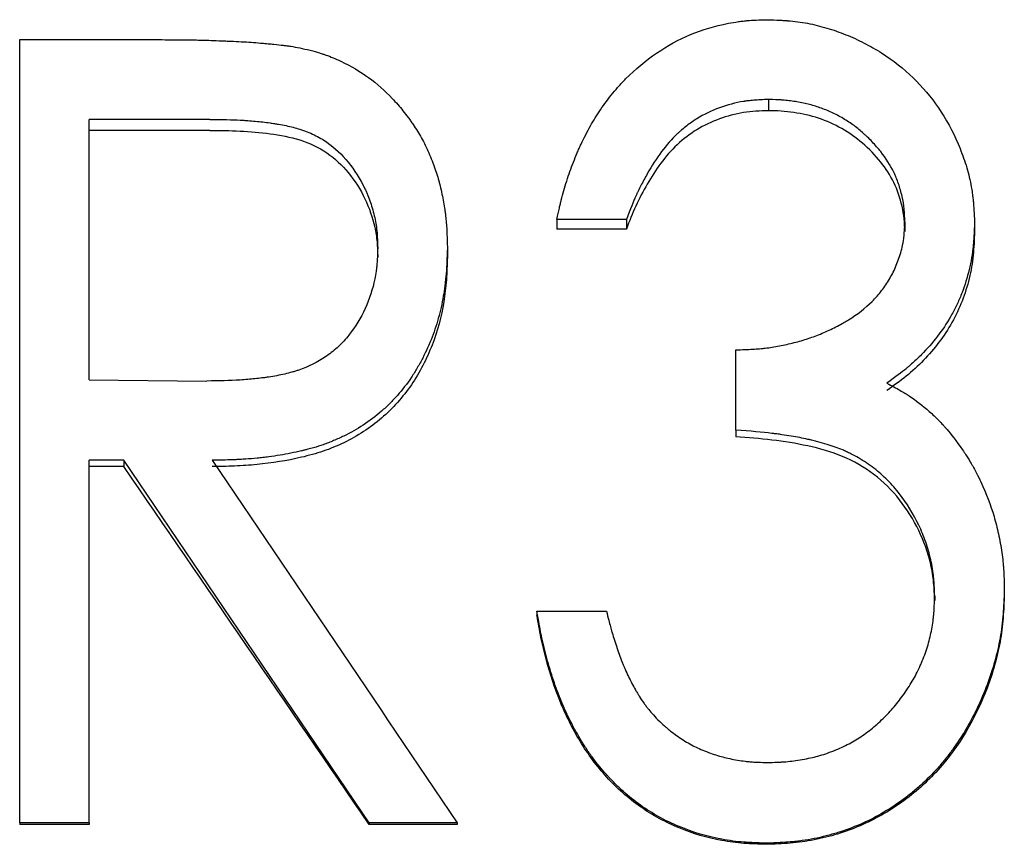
# Model space of a CAD drawing. Header units: millimetres. Extents: x 0 to 420, y 0 to 297.
# Tile 5 of 14: x 129.13 to 135.48, y 140.13 to 145.44. Entities that reach past the tile are written whole.
import ezdxf

# ---------------------------------------------------------------- set-up
doc = ezdxf.new("R2010")
doc.units = ezdxf.units.MM

msp = doc.modelspace()

# ---------------------------------------------------------------- linework, layer by layer
at = {"color": 7, "linetype": 'Continuous', "lineweight": 25}
for p, q in [((129.1308, 145.3087), (130.0082, 145.3087)), ((129.1308, 140.2632), (129.1308, 145.3087)), ((133.9565, 144.9231), (133.9565, 144.851)), ((130.3557, 144.7945), (129.5795, 144.7945)), ((129.5795, 143.117), (129.5795, 144.7945)), ((130.3557, 144.7241), (129.5795, 144.7241)), ((133.041, 144.1504), (132.5923, 144.1504)), ((132.5923, 144.1504), (132.5923, 144.0887)), ((133.041, 144.1504), (133.041, 144.0887)), ((134.8359, 144.1353), (134.8359, 144.0738)), ((135.2846, 144.1333), (135.2846, 144.0718)), ((133.041, 144.0887), (132.5923, 144.0887)), ((131.4385, 143.9078), (131.4385, 143.967)), ((131.8872, 143.966), (131.8872, 143.9068)), ((133.7461, 142.7934), (133.7461, 143.311)), ((129.5795, 143.117), (130.3377, 143.1099)), ((133.7461, 142.7934), (133.7461, 142.7501)), ((129.8018, 142.5992), (129.5795, 142.5992)), ((129.5795, 140.2632), (129.5795, 142.5992)), ((129.8018, 142.5992), (129.8018, 142.5585)), ((129.8018, 142.5585), (129.5795, 142.5585)), ((135.0282, 141.7241), (135.0282, 141.6952)), ((135.4769, 141.7677), (135.4769, 141.7382)), ((132.4641, 141.6268), (132.4641, 141.5992)), ((132.4641, 141.6268), (132.9128, 141.6268)), ((129.5795, 140.2632), (129.1308, 140.2632)), ((129.1308, 140.2632), (129.1308, 140.254)), ((129.5795, 140.254), (129.1308, 140.254)), ((129.5795, 140.2632), (129.5795, 140.254)), ((131.3824, 140.2632), (131.3824, 140.254)), ((131.9513, 140.2632), (131.3824, 140.2632)), ((131.9513, 140.254), (131.3824, 140.254)), ((131.9513, 140.2632), (131.9513, 140.254)), ((133.9425, 140.1332), (133.9425, 140.1258))]:
    msp.add_line(p, q, dxfattribs=at)
for points, knots in [([(132.5923, 144.1504), (132.5985, 144.1782), (132.6041, 144.2024), (132.6114, 144.2336), (132.6137, 144.2431), (132.6168, 144.2561), (132.6178, 144.2602), (132.6192, 144.266), (132.6197, 144.2679), (132.6206, 144.2716), (132.6208, 144.2725), (132.6268, 144.2959), (132.6323, 144.3166), (132.6441, 144.3576), (132.65, 144.3774), (132.6699, 144.4395), (132.6843, 144.4801), (132.7076, 144.5396), (132.7156, 144.5592), (132.7281, 144.5883), (132.7323, 144.5979), (132.7409, 144.6171), (132.7449, 144.6258), (132.769, 144.6773), (132.7889, 144.7161), (132.8299, 144.789), (132.8504, 144.8222), (132.8984, 144.8925), (132.9264, 144.9302), (132.9675, 144.9806), (132.9813, 144.9967), (133.0019, 145.0196), (133.0087, 145.0271), (133.0191, 145.038), (133.0225, 145.0416), (133.0294, 145.0486), (133.0323, 145.0516), (133.0998, 145.1191), (133.1665, 145.1746), (133.3059, 145.2698), (133.3792, 145.3097), (133.5298, 145.3728), (133.6104, 145.3968), (133.7202, 145.418), (133.7417, 145.4216), (133.7732, 145.426), (133.7836, 145.4274), (133.799, 145.4291), (133.8041, 145.4297), (133.8117, 145.4304), (133.8142, 145.4307), (133.8192, 145.4311), (133.8225, 145.4314), (133.8524, 145.434), (133.8948, 145.4358), (133.9515, 145.437)], [0, 0, 0, 0, 0.03125, 0.03125, 0.046875, 0.046875, 0.054688, 0.054688, 0.058594, 0.058594, 0.0625, 0.0625, 0.09375, 0.09375, 0.125, 0.125, 0.1875, 0.1875, 0.21875, 0.21875, 0.234375, 0.234375, 0.25, 0.25, 0.3125, 0.3125, 0.375, 0.375, 0.4375, 0.4375, 0.46875, 0.46875, 0.484375, 0.484375, 0.492188, 0.492188, 0.5, 0.5, 0.625, 0.625, 0.75, 0.75, 0.875, 0.875, 0.90625, 0.90625, 0.921875, 0.921875, 0.929688, 0.929688, 0.933594, 0.933594, 0.9375, 0.9375, 1, 1, 1, 1]), ([(133.9515, 145.437), (133.9801, 145.4361), (134.0052, 145.4351), (134.0375, 145.4335), (134.0473, 145.433), (134.0608, 145.4322), (134.0651, 145.4319), (134.0711, 145.4315), (134.0731, 145.4313), (134.0769, 145.4311), (134.0778, 145.431), (134.1242, 145.4274), (134.167, 145.4216), (134.25, 145.4057), (134.2914, 145.3956), (134.3739, 145.3711), (134.416, 145.3564), (134.4959, 145.3243), (134.535, 145.3065), (134.6116, 145.2672), (134.6485, 145.2462), (134.7601, 145.1754), (134.8283, 145.122), (134.9498, 145.0048), (135.0043, 144.9401), (135.1009, 144.7983), (135.1433, 144.7205), (135.1965, 144.5968), (135.212, 144.5557), (135.2318, 144.494), (135.2379, 144.4735), (135.2488, 144.4324), (135.2536, 144.4125), (135.2625, 144.3702), (135.2664, 144.349), (135.2712, 144.3169), (135.2726, 144.3061), (135.2746, 144.29), (135.2752, 144.2846), (135.276, 144.2765), (135.2763, 144.2738), (135.2768, 144.2684), (135.2772, 144.2648), (135.2799, 144.2343), (135.2823, 144.1911), (135.2846, 144.1333)], [0, 0, 0, 0, 0.03125, 0.03125, 0.046875, 0.046875, 0.054688, 0.054688, 0.058594, 0.058594, 0.0625, 0.0625, 0.125, 0.125, 0.1875, 0.1875, 0.25, 0.25, 0.3125, 0.3125, 0.375, 0.375, 0.5, 0.5, 0.625, 0.625, 0.75, 0.75, 0.8125, 0.8125, 0.84375, 0.84375, 0.875, 0.875, 0.90625, 0.90625, 0.921875, 0.921875, 0.929688, 0.929688, 0.933594, 0.933594, 0.9375, 0.9375, 1, 1, 1, 1]), ([(130.0082, 145.3087), (130.065, 145.3084), (130.1142, 145.3082), (130.1767, 145.3077), (130.1956, 145.3075), (130.2212, 145.3072), (130.2292, 145.3071), (130.2444, 145.3069), (130.2508, 145.3068), (130.2875, 145.3062), (130.323, 145.3052), (130.3855, 145.303), (130.4078, 145.3022), (130.4436, 145.3007), (130.456, 145.3002), (130.475, 145.2994), (130.4815, 145.2991), (130.4945, 145.2985), (130.5021, 145.2982), (130.5545, 145.2958), (130.5979, 145.2933), (130.6584, 145.2889), (130.6778, 145.2874), (130.701, 145.2853), (130.7047, 145.285), (130.7184, 145.2837), (130.7251, 145.2831), (130.7446, 145.2813), (130.7569, 145.2801), (130.7915, 145.2766), (130.8116, 145.2744), (130.8374, 145.2713), (130.8452, 145.2703), (130.8595, 145.2684), (130.8685, 145.2671), (130.9138, 145.2599), (130.9558, 145.2515), (131.0038, 145.2404)], [0, 0, 0, 0, 0.125, 0.125, 0.1875, 0.1875, 0.21875, 0.21875, 0.25, 0.25, 0.375, 0.375, 0.4375, 0.4375, 0.46875, 0.46875, 0.484375, 0.484375, 0.5, 0.5, 0.625, 0.625, 0.6875, 0.6875, 0.703125, 0.703125, 0.71875, 0.71875, 0.75, 0.75, 0.8125, 0.8125, 0.84375, 0.84375, 0.875, 0.875, 1, 1, 1, 1]), ([(131.0038, 145.2404), (131.026, 145.2341), (131.0455, 145.2284), (131.0704, 145.2207), (131.078, 145.2183), (131.0884, 145.2149), (131.0917, 145.2138), (131.0978, 145.2117), (131.0998, 145.211), (131.1336, 145.199), (131.1665, 145.1853), (131.2666, 145.1384), (131.3263, 145.1034), (131.4334, 145.025), (131.484, 144.9802), (131.5557, 144.9048), (131.5788, 144.8782), (131.6125, 144.8363), (131.6235, 144.822), (131.6398, 144.8), (131.6452, 144.7926), (131.6559, 144.7776), (131.6616, 144.7693), (131.6855, 144.7344), (131.7035, 144.7052), (131.7288, 144.6594), (131.7369, 144.6438), (131.7527, 144.6121), (131.76, 144.5964), (131.7827, 144.5452), (131.796, 144.5116), (131.8133, 144.4622), (131.8186, 144.4459), (131.8259, 144.4216), (131.8282, 144.4136), (131.8316, 144.4016), (131.8327, 144.3976), (131.8348, 144.3896), (131.8356, 144.3863), (131.8461, 144.3446), (131.854, 144.3089), (131.8638, 144.2573), (131.8667, 144.2405), (131.8705, 144.2158), (131.8716, 144.2076), (131.8733, 144.1955), (131.8738, 144.1915), (131.8748, 144.1835), (131.8754, 144.1786), (131.8813, 144.1273), (131.8852, 144.0574), (131.8872, 143.966)], [0, 0, 0, 0, 0.03125, 0.03125, 0.046875, 0.046875, 0.054688, 0.054688, 0.0625, 0.0625, 0.125, 0.125, 0.25, 0.25, 0.375, 0.375, 0.4375, 0.4375, 0.46875, 0.46875, 0.484375, 0.484375, 0.5, 0.5, 0.5625, 0.5625, 0.59375, 0.59375, 0.625, 0.625, 0.6875, 0.6875, 0.71875, 0.71875, 0.734375, 0.734375, 0.742188, 0.742188, 0.75, 0.75, 0.8125, 0.8125, 0.84375, 0.84375, 0.859375, 0.859375, 0.867188, 0.867188, 0.875, 0.875, 1, 1, 1, 1]), ([(133.9565, 144.9231), (133.9208, 144.9217), (133.8896, 144.92), (133.8495, 144.9168), (133.8373, 144.9156), (133.8206, 144.9138), (133.8153, 144.9131), (133.8078, 144.9121), (133.8054, 144.9118), (133.8006, 144.9111), (133.7993, 144.9109), (133.7449, 144.9023), (133.692, 144.8882), (133.5894, 144.8506), (133.541, 144.8272), (133.473, 144.7851), (133.4511, 144.7699), (133.4194, 144.7454), (133.409, 144.7369), (133.3936, 144.7238), (133.3886, 144.7193), (133.3786, 144.7103), (133.373, 144.7052), (133.2989, 144.6348), (133.2345, 144.5494), (133.1605, 144.4178), (133.147, 144.3926), (133.1286, 144.3567), (133.1228, 144.345), (133.1146, 144.3279), (133.1119, 144.3223), (133.108, 144.3139), (133.1068, 144.3112), (133.1042, 144.3057), (133.1028, 144.3024), (133.0866, 144.2664), (133.0663, 144.2164), (133.041, 144.1504)], [0, 0, 0, 0, 0.0625, 0.0625, 0.09375, 0.09375, 0.109375, 0.109375, 0.117188, 0.117188, 0.125, 0.125, 0.25, 0.25, 0.375, 0.375, 0.4375, 0.4375, 0.46875, 0.46875, 0.484375, 0.484375, 0.5, 0.5, 0.75, 0.75, 0.8125, 0.8125, 0.84375, 0.84375, 0.859375, 0.859375, 0.867188, 0.867188, 0.875, 0.875, 1, 1, 1, 1]), ([(134.8359, 144.1353), (134.8354, 144.1536), (134.8347, 144.1696), (134.8336, 144.1902), (134.8333, 144.1965), (134.8326, 144.2051), (134.8324, 144.2078), (134.832, 144.2129), (134.8318, 144.2144), (134.8289, 144.2434), (134.8243, 144.2706), (134.8117, 144.3273), (134.804, 144.3544), (134.7862, 144.4062), (134.7757, 144.4314), (134.7419, 144.5002), (134.7138, 144.5445), (134.6633, 144.6087), (134.645, 144.6297), (134.6156, 144.6607), (134.6054, 144.6709), (134.5896, 144.6861), (134.5843, 144.6911), (134.5734, 144.7012), (134.5671, 144.7069), (134.543, 144.7282), (134.5223, 144.7447), (134.4889, 144.7684), (134.4774, 144.7762), (134.4536, 144.7914), (134.4407, 144.7992), (134.4048, 144.82), (134.3804, 144.8325), (134.343, 144.8494), (134.3305, 144.8546), (134.3051, 144.8646), (134.2917, 144.8694), (134.2548, 144.8818), (134.2292, 144.889), (134.176, 144.9015), (134.1474, 144.907), (134.1062, 144.9131), (134.0925, 144.9149), (134.0722, 144.9171), (134.0654, 144.9178), (134.0553, 144.9187), (134.0519, 144.9189), (134.0451, 144.9195), (134.0407, 144.9198), (134.0203, 144.9211), (133.993, 144.9222), (133.9565, 144.9231)], [0, 0, 0, 0, 0.03125, 0.03125, 0.046875, 0.046875, 0.054688, 0.054688, 0.0625, 0.0625, 0.125, 0.125, 0.1875, 0.1875, 0.25, 0.25, 0.375, 0.375, 0.4375, 0.4375, 0.46875, 0.46875, 0.484375, 0.484375, 0.5, 0.5, 0.5625, 0.5625, 0.59375, 0.59375, 0.625, 0.625, 0.6875, 0.6875, 0.71875, 0.71875, 0.75, 0.75, 0.8125, 0.8125, 0.875, 0.875, 0.90625, 0.90625, 0.921875, 0.921875, 0.929688, 0.929688, 0.9375, 0.9375, 1, 1, 1, 1]), ([(133.9565, 144.851), (133.9028, 144.8488), (133.7954, 144.8443), (133.6388, 144.8025), (133.493, 144.7337), (133.3221, 144.6032), (133.1976, 144.4263), (133.0992, 144.2378), (133.0604, 144.1384), (133.041, 144.0887)], [0, 0, 0, 0, 0.125145, 0.250175, 0.375454, 0.500144, 0.74962, 0.874796, 1, 1, 1, 1]), ([(134.8359, 144.0738), (134.8351, 144.101), (134.8334, 144.1552), (134.8147, 144.2622), (134.7716, 144.3896), (134.6811, 144.5264), (134.5676, 144.6444), (134.4314, 144.7402), (134.2811, 144.8073), (134.1472, 144.8372), (134.0385, 144.849), (133.9838, 144.8504), (133.9565, 144.851)], [0, 0, 0, 0, 0.062571, 0.125121, 0.249999, 0.369739, 0.499934, 0.62488, 0.749834, 0.87485, 0.937418, 1, 1, 1, 1]), ([(130.3557, 144.7945), (130.4361, 144.7943), (130.5011, 144.7929), (130.5539, 144.7902), (130.5591, 144.7899), (130.5674, 144.7894), (130.5715, 144.7892), (130.5839, 144.7884), (130.5921, 144.7878), (130.6167, 144.7861), (130.633, 144.7847), (130.6816, 144.7802), (130.7135, 144.7766), (130.7491, 144.7718), (130.7543, 144.771), (130.7634, 144.7697), (130.7679, 144.7691), (130.7812, 144.767), (130.79, 144.7656), (130.8157, 144.7612), (130.8323, 144.7581), (130.88, 144.748), (130.9092, 144.7404), (130.9392, 144.7309), (130.9441, 144.7293), (130.9522, 144.7266), (130.9562, 144.7252), (130.9682, 144.721), (130.9761, 144.718), (130.9993, 144.7088), (131.0144, 144.7022), (131.0582, 144.6811), (131.0855, 144.6651), (131.1619, 144.6115), (131.2071, 144.5691), (131.2887, 144.4692), (131.3248, 144.4119), (131.358, 144.3434), (131.3593, 144.3405), (131.3625, 144.3335), (131.3641, 144.33), (131.3688, 144.3194), (131.3719, 144.3122), (131.3808, 144.2903), (131.3864, 144.2753), (131.402, 144.229), (131.4111, 144.1963), (131.4225, 144.1448), (131.4254, 144.1291), (131.4305, 144.0968), (131.4324, 144.0808), (131.434, 144.0631), (131.434, 144.0623), (131.4343, 144.0594), (131.4344, 144.0579), (131.4347, 144.0533), (131.4349, 144.0501), (131.4356, 144.0399), (131.436, 144.0324), (131.4372, 144.0079), (131.4378, 143.9888), (131.4385, 143.967)], [0, 0, 0, 0, 0.125, 0.125, 0.132812, 0.132812, 0.140625, 0.140625, 0.15625, 0.15625, 0.1875, 0.1875, 0.25, 0.25, 0.257812, 0.257812, 0.265625, 0.265625, 0.28125, 0.28125, 0.3125, 0.3125, 0.375, 0.375, 0.382812, 0.382812, 0.390625, 0.390625, 0.40625, 0.40625, 0.4375, 0.4375, 0.5, 0.5, 0.625, 0.625, 0.75, 0.75, 0.757812, 0.757812, 0.765625, 0.765625, 0.78125, 0.78125, 0.8125, 0.8125, 0.875, 0.875, 0.90625, 0.90625, 0.9375, 0.9375, 0.941406, 0.941406, 0.945312, 0.945312, 0.953125, 0.953125, 0.96875, 0.96875, 1, 1, 1, 1]), ([(130.3557, 144.7241), (130.4208, 144.7237), (130.551, 144.7227), (130.7453, 144.705), (130.9379, 144.6706), (131.115, 144.5887), (131.2574, 144.4536), (131.362, 144.2887), (131.4153, 144.1324), (131.436, 144.0047), (131.4376, 143.9401), (131.4385, 143.9078)], [0, 0, 0, 0, 0.125204, 0.250383, 0.375438, 0.500142, 0.620155, 0.749901, 0.874837, 0.9374, 1, 1, 1, 1]), ([(133.7461, 143.311), (133.7876, 143.3118), (133.8241, 143.3132), (133.8715, 143.3158), (133.8861, 143.3168), (133.9061, 143.3185), (133.9124, 143.319), (133.9215, 143.32), (133.9245, 143.3203), (133.9302, 143.3209), (133.932, 143.3211), (133.9656, 143.3252), (133.9961, 143.33), (134.0427, 143.3388), (134.0584, 143.3421), (134.0901, 143.3491), (134.1069, 143.353), (134.1531, 143.3646), (134.1835, 143.3735), (134.2286, 143.3886), (134.2435, 143.3939), (134.2731, 143.4051), (134.2871, 143.4107), (134.3331, 143.4302), (134.3625, 143.4439), (134.4048, 143.4655), (134.4186, 143.4729), (134.4389, 143.4842), (134.4456, 143.4881), (134.4588, 143.4958), (134.4645, 143.4992), (134.5297, 143.5394), (134.5808, 143.5792), (134.6471, 143.6449), (134.6675, 143.6679), (134.7047, 143.7158), (134.7226, 143.7422), (134.7542, 143.7968), (134.7683, 143.8253), (134.7867, 143.8698), (134.7924, 143.8849), (134.803, 143.9158), (134.8081, 143.9324), (134.8166, 143.9639), (134.8203, 143.9793), (134.8247, 144.0018), (134.826, 144.0093), (134.8283, 144.0239), (134.8289, 144.0285), (134.8324, 144.0593), (134.8345, 144.0929), (134.8359, 144.1353)], [0, 0, 0, 0, 0.0625, 0.0625, 0.09375, 0.09375, 0.109375, 0.109375, 0.117188, 0.117188, 0.125, 0.125, 0.1875, 0.1875, 0.21875, 0.21875, 0.25, 0.25, 0.3125, 0.3125, 0.34375, 0.34375, 0.375, 0.375, 0.4375, 0.4375, 0.46875, 0.46875, 0.484375, 0.484375, 0.5, 0.5, 0.625, 0.625, 0.6875, 0.6875, 0.75, 0.75, 0.8125, 0.8125, 0.84375, 0.84375, 0.875, 0.875, 0.90625, 0.90625, 0.921875, 0.921875, 0.9375, 0.9375, 1, 1, 1, 1]), ([(135.2846, 144.1333), (135.2835, 144.099), (135.2822, 144.069), (135.2801, 144.0306), (135.2794, 144.0188), (135.2782, 144.0028), (135.2778, 143.9977), (135.2772, 143.9905), (135.277, 143.9882), (135.2766, 143.9836), (135.2764, 143.9825), (135.2711, 143.9288), (135.2625, 143.878), (135.2383, 143.7766), (135.2231, 143.7273), (135.1954, 143.6556), (135.1853, 143.6321), (135.1637, 143.5857), (135.1517, 143.5623), (135.1153, 143.4966), (135.088, 143.4541), (135.0269, 143.3719), (134.9926, 143.3315), (134.9383, 143.2748), (134.9199, 143.2566), (134.8917, 143.2305), (134.8822, 143.2219), (134.8678, 143.2094), (134.863, 143.2053), (134.8558, 143.1992), (134.8533, 143.1972), (134.8485, 143.1931), (134.8453, 143.1905), (134.8172, 143.1675), (134.7762, 143.1368), (134.7207, 143.0968)], [0, 0, 0, 0, 0.0625, 0.0625, 0.09375, 0.09375, 0.109375, 0.109375, 0.117188, 0.117188, 0.125, 0.125, 0.25, 0.25, 0.375, 0.375, 0.4375, 0.4375, 0.5, 0.5, 0.625, 0.625, 0.75, 0.75, 0.8125, 0.8125, 0.84375, 0.84375, 0.859375, 0.859375, 0.867188, 0.867188, 0.875, 0.875, 1, 1, 1, 1]), ([(135.2846, 144.0718), (135.2829, 144.0211), (135.2796, 143.9197), (135.2451, 143.7194), (135.1522, 143.4799), (134.996, 143.2757), (134.8456, 143.138), (134.7623, 143.0789), (134.7207, 143.0493)], [0, 0, 0, 0, 0.1251908, 0.250313, 0.4999478, 0.7496657, 0.8748037, 1, 1, 1, 1]), ([(131.4385, 143.967), (131.4371, 143.9223), (131.4355, 143.8889), (131.4336, 143.8653), (131.4334, 143.8625), (131.433, 143.8583), (131.4328, 143.8562), (131.4322, 143.85), (131.4317, 143.8458), (131.4303, 143.8333), (131.4293, 143.825), (131.4257, 143.8001), (131.4229, 143.7837), (131.4061, 143.7021), (131.3853, 143.6384), (131.3293, 143.5154), (131.2947, 143.4588), (131.2425, 143.393), (131.2308, 143.3791), (131.2083, 143.3544), (131.197, 143.3429), (131.1628, 143.3108), (131.1365, 143.2898), (131.0491, 143.2304), (130.9905, 143.2009), (130.9219, 143.1777), (130.9154, 143.1756), (130.9008, 143.1711), (130.8934, 143.1689), (130.8707, 143.1625), (130.8551, 143.1585), (130.8065, 143.1472), (130.772, 143.1407), (130.7308, 143.1345), (130.7283, 143.1342), (130.7212, 143.1331), (130.7176, 143.1326), (130.7068, 143.1311), (130.6996, 143.1302), (130.6775, 143.1274), (130.6625, 143.1257), (130.6165, 143.1209), (130.5846, 143.1183), (130.4851, 143.112), (130.4139, 143.1099), (130.3377, 143.1099)], [0, 0, 0, 0, 0.0625, 0.0625, 0.066406, 0.066406, 0.070312, 0.070312, 0.078125, 0.078125, 0.09375, 0.09375, 0.125, 0.125, 0.25, 0.25, 0.375, 0.375, 0.40625, 0.40625, 0.4375, 0.4375, 0.5, 0.5, 0.625, 0.625, 0.640625, 0.640625, 0.65625, 0.65625, 0.6875, 0.6875, 0.75, 0.75, 0.757812, 0.757812, 0.765625, 0.765625, 0.78125, 0.78125, 0.8125, 0.8125, 0.875, 0.875, 1, 1, 1, 1]), ([(131.8872, 143.966), (131.8861, 143.9335), (131.8851, 143.9051), (131.8834, 143.8686), (131.8829, 143.8575), (131.8821, 143.8423), (131.8818, 143.8375), (131.8814, 143.8306), (131.8813, 143.8284), (131.881, 143.8252), (131.881, 143.8241), (131.8808, 143.822), (131.8808, 143.8216), (131.879, 143.7947), (131.8768, 143.7699), (131.8727, 143.7336), (131.8712, 143.7216), (131.8679, 143.698), (131.8663, 143.687), (131.8564, 143.626), (131.8461, 143.5781), (131.8272, 143.5076), (131.8203, 143.4844), (131.8053, 143.4383), (131.7976, 143.4163), (131.7707, 143.3462), (131.7506, 143.3012), (131.7172, 143.2364), (131.7056, 143.2152), (131.6811, 143.1738), (131.669, 143.1545), (131.6272, 143.0923), (131.5973, 143.0533), (131.5492, 142.9988), (131.5326, 142.9812), (131.4985, 142.9474), (131.4817, 142.9319), (131.4247, 142.8828), (131.3856, 142.8531), (131.3048, 142.7997), (131.2642, 142.7765), (131.1988, 142.7449), (131.1767, 142.7349), (131.1431, 142.721), (131.1319, 142.7165), (131.1149, 142.71), (131.1093, 142.7078), (131.0979, 142.7037), (131.0911, 142.7012), (131.0678, 142.693), (131.0469, 142.6864), (131.012, 142.6765), (130.9997, 142.6732), (130.9806, 142.6682), (130.974, 142.6665), (130.964, 142.664), (130.9606, 142.6632), (130.9538, 142.6615), (130.9496, 142.6605), (130.9025, 142.6492), (130.8565, 142.64), (130.7849, 142.6283), (130.7607, 142.6247), (130.7236, 142.6199), (130.7111, 142.6184), (130.686, 142.6155), (130.6726, 142.6141), (130.6365, 142.6106), (130.6123, 142.6085), (130.5762, 142.606), (130.5641, 142.6052), (130.546, 142.6042), (130.54, 142.6038), (130.5309, 142.6034), (130.5279, 142.6032), (130.5219, 142.6029), (130.5178, 142.6028), (130.4836, 142.6012), (130.4352, 142.6001), (130.3707, 142.5992)], [0, 0, 0, 0, 0.03125, 0.03125, 0.046875, 0.046875, 0.054688, 0.054688, 0.058594, 0.058594, 0.060547, 0.060547, 0.0625, 0.0625, 0.09375, 0.09375, 0.109375, 0.109375, 0.125, 0.125, 0.1875, 0.1875, 0.21875, 0.21875, 0.25, 0.25, 0.3125, 0.3125, 0.34375, 0.34375, 0.375, 0.375, 0.4375, 0.4375, 0.46875, 0.46875, 0.5, 0.5, 0.5625, 0.5625, 0.625, 0.625, 0.65625, 0.65625, 0.671875, 0.671875, 0.679688, 0.679688, 0.6875, 0.6875, 0.71875, 0.71875, 0.734375, 0.734375, 0.742188, 0.742188, 0.746094, 0.746094, 0.75, 0.75, 0.8125, 0.8125, 0.84375, 0.84375, 0.859375, 0.859375, 0.875, 0.875, 0.90625, 0.90625, 0.921875, 0.921875, 0.929688, 0.929688, 0.933594, 0.933594, 0.9375, 0.9375, 1, 1, 1, 1]), ([(131.8872, 143.9068), (131.8856, 143.8588), (131.8826, 143.7627), (131.8615, 143.5715), (131.7981, 143.338), (131.6653, 143.0792), (131.4713, 142.8606), (131.2664, 142.7282), (131.0874, 142.6547), (130.9005, 142.6039), (130.7089, 142.574), (130.5159, 142.5606), (130.4191, 142.5592), (130.3707, 142.5585)], [0, 0, 0, 0, 0.062585, 0.125149, 0.250103, 0.375013, 0.499806, 0.624642, 0.687201, 0.749761, 0.874833, 0.937414, 1, 1, 1, 1]), ([(134.7207, 143.0968), (134.7528, 143.0793), (134.7806, 143.0637), (134.8162, 143.0431), (134.8269, 143.0367), (134.8415, 143.0278), (134.8461, 143.025), (134.8527, 143.0209), (134.8548, 143.0195), (134.8588, 143.0169), (134.86, 143.0162), (134.9065, 142.9856), (134.9502, 142.952), (135.0144, 142.8953), (135.0347, 142.876), (135.0635, 142.8467), (135.0729, 142.8369), (135.0865, 142.822), (135.091, 142.817), (135.0976, 142.8095), (135.0998, 142.807), (135.1042, 142.802), (135.107, 142.7987), (135.1321, 142.7691), (135.1655, 142.7254), (135.2085, 142.666)], [0, 0, 0, 0, 0.125, 0.125, 0.1875, 0.1875, 0.21875, 0.21875, 0.234375, 0.234375, 0.25, 0.25, 0.5, 0.5, 0.625, 0.625, 0.6875, 0.6875, 0.71875, 0.71875, 0.734375, 0.734375, 0.75, 0.75, 1, 1, 1, 1]), ([(135.0282, 141.7241), (135.0272, 141.7504), (135.0262, 141.7734), (135.0246, 141.803), (135.024, 141.812), (135.0231, 141.8243), (135.0228, 141.8282), (135.0224, 141.8337), (135.0222, 141.8355), (135.0219, 141.839), (135.0218, 141.8399), (135.0179, 141.8809), (135.0115, 141.9203), (134.994, 141.9978), (134.9832, 142.0357), (134.9573, 142.11), (134.9428, 142.1455), (134.8904, 142.2547), (134.8492, 142.3217), (134.778, 142.4135), (134.7521, 142.4433), (134.6967, 142.4987), (134.6677, 142.5242), (134.6045, 142.5725), (134.5718, 142.5944), (134.5213, 142.6239), (134.5042, 142.6332), (134.4781, 142.6462), (134.4694, 142.6504), (134.4562, 142.6565), (134.4517, 142.6585), (134.4429, 142.6624), (134.4376, 142.6647), (134.4048, 142.6786), (134.3715, 142.6904), (134.3156, 142.7074), (134.2959, 142.7129), (134.2649, 142.721), (134.2543, 142.7237), (134.238, 142.7276), (134.2325, 142.729), (134.2241, 142.7309), (134.2214, 142.7316), (134.2157, 142.7328), (134.2121, 142.7337), (134.1771, 142.7416), (134.1414, 142.7486), (134.0837, 142.7582), (134.0637, 142.7613), (134.0328, 142.7657), (134.0224, 142.7672), (134.0064, 142.7693), (134.001, 142.77), (133.9929, 142.771), (133.9902, 142.7714), (133.9847, 142.772), (133.9812, 142.7725), (133.9181, 142.7802), (133.8404, 142.7871), (133.7461, 142.7934)], [0, 0, 0, 0, 0.03125, 0.03125, 0.046875, 0.046875, 0.054688, 0.054688, 0.058594, 0.058594, 0.0625, 0.0625, 0.125, 0.125, 0.1875, 0.1875, 0.25, 0.25, 0.375, 0.375, 0.4375, 0.4375, 0.5, 0.5, 0.5625, 0.5625, 0.59375, 0.59375, 0.609375, 0.609375, 0.617188, 0.617188, 0.625, 0.625, 0.6875, 0.6875, 0.71875, 0.71875, 0.734375, 0.734375, 0.742188, 0.742188, 0.746094, 0.746094, 0.75, 0.75, 0.8125, 0.8125, 0.84375, 0.84375, 0.859375, 0.859375, 0.867188, 0.867188, 0.871094, 0.871094, 0.875, 0.875, 1, 1, 1, 1]), ([(135.0282, 141.6952), (135.0268, 141.7341), (135.0241, 141.812), (134.9988, 141.9659), (134.9326, 142.1506), (134.8093, 142.3504), (134.6422, 142.5165), (134.4374, 142.634), (134.2107, 142.6957), (133.9796, 142.7331), (133.824, 142.7444), (133.7461, 142.7501)], [0, 0, 0, 0, 0.062583, 0.125131, 0.250051, 0.375267, 0.499833, 0.624681, 0.749699, 0.874833, 1, 1, 1, 1]), ([(135.2085, 142.666), (135.2228, 142.6438), (135.2353, 142.6244), (135.251, 142.5992), (135.2557, 142.5915), (135.2621, 142.5809), (135.2641, 142.5776), (135.2679, 142.5712), (135.2691, 142.5691), (135.2801, 142.55), (135.289, 142.5335), (135.3071, 142.4983), (135.3167, 142.4786), (135.361, 142.384), (135.389, 142.3112), (135.4215, 142.2012), (135.4311, 142.1635), (135.4477, 142.086), (135.4547, 142.0469), (135.4637, 141.9844), (135.4662, 141.9641), (135.4693, 141.9345), (135.4702, 141.9248), (135.4715, 141.9104), (135.4718, 141.9056), (135.4723, 141.8985), (135.4725, 141.8962), (135.4728, 141.8915), (135.473, 141.8884), (135.4748, 141.8604), (135.476, 141.8207), (135.4769, 141.7677)], [0, 0, 0, 0, 0.0625, 0.0625, 0.09375, 0.09375, 0.109375, 0.109375, 0.125, 0.125, 0.1875, 0.1875, 0.25, 0.25, 0.5, 0.5, 0.625, 0.625, 0.75, 0.75, 0.8125, 0.8125, 0.84375, 0.84375, 0.859375, 0.859375, 0.867188, 0.867188, 0.875, 0.875, 1, 1, 1, 1]), ([(135.4769, 141.7677), (135.4756, 141.7328), (135.4743, 141.7023), (135.4723, 141.6631), (135.4716, 141.6511), (135.4706, 141.6348), (135.4703, 141.6296), (135.4698, 141.6223), (135.4696, 141.6199), (135.4694, 141.6165), (135.4693, 141.6153), (135.4691, 141.6131), (135.4691, 141.6126), (135.4648, 141.5572), (135.4583, 141.5049), (135.4406, 141.4054), (135.4292, 141.3554), (135.4012, 141.2547), (135.385, 141.2051), (135.3263, 141.0494), (135.2803, 140.9528), (135.2009, 140.8188), (135.1727, 140.776), (135.1279, 140.7144), (135.1125, 140.6943), (135.0809, 140.6551), (135.0654, 140.6368), (135.0131, 140.5781), (134.9764, 140.5412), (134.9186, 140.489), (134.8989, 140.4721), (134.8585, 140.4395), (134.8384, 140.4241), (134.7302, 140.3459), (134.6398, 140.2942), (134.5008, 140.2342), (134.453, 140.2165), (134.3789, 140.1935), (134.3539, 140.1865), (134.303, 140.1735), (134.2761, 140.1674), (134.2259, 140.1572), (134.2005, 140.1529), (134.1621, 140.1475), (134.1493, 140.1459), (134.1299, 140.1438), (134.1234, 140.1431), (134.1137, 140.1422), (134.1104, 140.1419), (134.1039, 140.1413), (134.0995, 140.1409), (134.0632, 140.138), (134.0115, 140.1355), (133.9425, 140.1332)], [0, 0, 0, 0, 0.03125, 0.03125, 0.046875, 0.046875, 0.054688, 0.054688, 0.058594, 0.058594, 0.060547, 0.060547, 0.0625, 0.0625, 0.125, 0.125, 0.1875, 0.1875, 0.25, 0.25, 0.375, 0.375, 0.4375, 0.4375, 0.46875, 0.46875, 0.5, 0.5, 0.5625, 0.5625, 0.59375, 0.59375, 0.625, 0.625, 0.75, 0.75, 0.8125, 0.8125, 0.84375, 0.84375, 0.875, 0.875, 0.90625, 0.90625, 0.921875, 0.921875, 0.929688, 0.929688, 0.933594, 0.933594, 0.9375, 0.9375, 1, 1, 1, 1]), ([(135.4769, 141.7382), (135.475, 141.6866), (135.4712, 141.5834), (135.4459, 141.3782), (135.3448, 141.0309), (135.1333, 140.6643), (134.8232, 140.3884), (134.5516, 140.2347), (134.3026, 140.159), (134.0976, 140.1305), (133.9942, 140.1274), (133.9425, 140.1258)], [0, 0, 0, 0, 0.062644, 0.125265, 0.250378, 0.499552, 0.624602, 0.749661, 0.874747, 0.937358, 1, 1, 1, 1]), ([(133.9505, 140.6529), (133.9739, 140.6535), (133.9943, 140.654), (134.0207, 140.655), (134.0287, 140.6554), (134.0397, 140.656), (134.0432, 140.6562), (134.0482, 140.6564), (134.0498, 140.6565), (134.0529, 140.6567), (134.0538, 140.6568), (134.0722, 140.6581), (134.0891, 140.6597), (134.124, 140.6639), (134.1414, 140.6664), (134.1798, 140.6727), (134.198, 140.6761), (134.2325, 140.6832), (134.2478, 140.6866), (134.2962, 140.699), (134.329, 140.7096), (134.3998, 140.7369), (134.4331, 140.7517), (134.4802, 140.7757), (134.4953, 140.7839), (134.5246, 140.8011), (134.5379, 140.8093), (134.5815, 140.8385), (134.6095, 140.8596), (134.6502, 140.8935), (134.6634, 140.9052), (134.6895, 140.9294), (134.703, 140.9426), (134.7386, 140.9792), (134.7616, 141.0051), (134.806, 141.0602), (134.8279, 141.0901), (134.8684, 141.1501), (134.8868, 141.1807), (134.9119, 141.2276), (134.9198, 141.2434), (134.9311, 141.2673), (134.9347, 141.2753), (134.9418, 141.2914), (134.9449, 141.2988), (134.9628, 141.3427), (134.975, 141.3773), (134.9902, 141.4283), (134.9948, 141.4452), (135.0028, 141.4786), (135.0062, 141.4944), (135.0125, 141.5289), (135.0152, 141.5464), (135.0186, 141.5728), (135.0197, 141.5817), (135.0211, 141.595), (135.0215, 141.5995), (135.0221, 141.6062), (135.0223, 141.6085), (135.0227, 141.613), (135.023, 141.616), (135.025, 141.6411), (135.0267, 141.6766), (135.0282, 141.7241)], [0, 0, 0, 0, 0.03125, 0.03125, 0.046875, 0.046875, 0.054688, 0.054688, 0.058594, 0.058594, 0.0625, 0.0625, 0.09375, 0.09375, 0.125, 0.125, 0.15625, 0.15625, 0.1875, 0.1875, 0.25, 0.25, 0.3125, 0.3125, 0.34375, 0.34375, 0.375, 0.375, 0.4375, 0.4375, 0.46875, 0.46875, 0.5, 0.5, 0.5625, 0.5625, 0.625, 0.625, 0.6875, 0.6875, 0.71875, 0.71875, 0.734375, 0.734375, 0.75, 0.75, 0.8125, 0.8125, 0.84375, 0.84375, 0.875, 0.875, 0.90625, 0.90625, 0.921875, 0.921875, 0.929688, 0.929688, 0.933594, 0.933594, 0.9375, 0.9375, 1, 1, 1, 1]), ([(133.9425, 140.1332), (133.9106, 140.1341), (133.8827, 140.135), (133.8468, 140.1366), (133.8358, 140.1371), (133.8208, 140.1379), (133.8161, 140.1382), (133.8093, 140.1387), (133.8071, 140.1388), (133.8029, 140.1391), (133.8019, 140.1392), (133.7499, 140.1432), (133.7035, 140.1492), (133.562, 140.1756), (133.4711, 140.2027), (133.3359, 140.2589), (133.2925, 140.2799), (133.209, 140.3261), (133.1697, 140.3509), (133.093, 140.4057), (133.0557, 140.4356), (133.0014, 140.4842), (132.9836, 140.501), (132.9573, 140.5271), (132.9487, 140.536), (132.9357, 140.5495), (132.9314, 140.5541), (132.9229, 140.5633), (132.9182, 140.5683), (132.8835, 140.6065), (132.8538, 140.6429), (132.8109, 140.7012), (132.7969, 140.7213), (132.7763, 140.7523), (132.7695, 140.7628), (132.7561, 140.7841), (132.749, 140.7957), (132.7186, 140.8463), (132.6957, 140.8883), (132.6635, 140.9533), (132.6532, 140.9753), (132.6382, 141.0089), (132.6333, 141.0202), (132.6236, 141.0429), (132.6186, 141.0551), (132.5969, 141.1093), (132.5806, 141.154), (132.5579, 141.223), (132.5507, 141.2464), (132.5402, 141.2819), (132.5368, 141.2938), (132.5301, 141.3178), (132.5266, 141.3306), (132.5176, 141.3651), (132.5118, 141.3884), (132.5036, 141.4238), (132.5009, 141.4357), (132.497, 141.4537), (132.4957, 141.4597), (132.4938, 141.4687), (132.4932, 141.4717), (132.492, 141.4777), (132.4911, 141.4818), (132.4843, 141.5154), (132.4754, 141.5631), (132.4641, 141.6268)], [0, 0, 0, 0, 0.03125, 0.03125, 0.046875, 0.046875, 0.054688, 0.054688, 0.058594, 0.058594, 0.0625, 0.0625, 0.125, 0.125, 0.25, 0.25, 0.3125, 0.3125, 0.375, 0.375, 0.4375, 0.4375, 0.46875, 0.46875, 0.484375, 0.484375, 0.492188, 0.492188, 0.5, 0.5, 0.5625, 0.5625, 0.59375, 0.59375, 0.609375, 0.609375, 0.625, 0.625, 0.6875, 0.6875, 0.71875, 0.71875, 0.734375, 0.734375, 0.75, 0.75, 0.8125, 0.8125, 0.84375, 0.84375, 0.859375, 0.859375, 0.875, 0.875, 0.90625, 0.90625, 0.921875, 0.921875, 0.929688, 0.929688, 0.933594, 0.933594, 0.9375, 0.9375, 1, 1, 1, 1]), ([(133.9425, 140.1258), (133.8945, 140.1271), (133.7987, 140.1295), (133.6084, 140.1538), (133.378, 140.2217), (133.1236, 140.3595), (132.9074, 140.5519), (132.7356, 140.7851), (132.6079, 141.0435), (132.5332, 141.2715), (132.4895, 141.4579), (132.4726, 141.5521), (132.4641, 141.5992)], [0, 0, 0, 0, 0.062566, 0.125109, 0.250041, 0.37383, 0.499848, 0.624789, 0.749801, 0.874865, 0.937429, 1, 1, 1, 1]), ([(132.9128, 141.6268), (132.9232, 141.5844), (132.9316, 141.5514), (132.9396, 141.5218), (132.9411, 141.5163), (132.945, 141.5025), (132.9471, 141.4954), (132.9538, 141.4732), (132.9587, 141.4574), (132.9695, 141.424), (132.9756, 141.4055), (132.9877, 141.3701), (132.9936, 141.3534), (133.0052, 141.3217), (133.0109, 141.3068), (133.0193, 141.2859), (133.022, 141.2791), (133.0261, 141.2694), (133.0275, 141.2662), (133.0302, 141.2599), (133.0311, 141.2578), (133.047, 141.2217), (133.0617, 141.1912), (133.0844, 141.1478), (133.092, 141.1338), (133.1038, 141.1133), (133.1077, 141.1065), (133.1156, 141.0933), (133.1191, 141.0876), (133.1328, 141.0657), (133.142, 141.0517), (133.156, 141.0317), (133.1607, 141.0252), (133.1678, 141.0156), (133.1702, 141.0125), (133.175, 141.0063), (133.178, 141.0024), (133.1938, 140.9824), (133.2153, 140.958), (133.2443, 140.9269)], [0, 0, 0, 0, 0.125, 0.125, 0.15625, 0.15625, 0.1875, 0.1875, 0.25, 0.25, 0.3125, 0.3125, 0.375, 0.375, 0.4375, 0.4375, 0.46875, 0.46875, 0.484375, 0.484375, 0.5, 0.5, 0.625, 0.625, 0.6875, 0.6875, 0.71875, 0.71875, 0.75, 0.75, 0.8125, 0.8125, 0.84375, 0.84375, 0.859375, 0.859375, 0.875, 0.875, 1, 1, 1, 1]), ([(133.2443, 140.9269), (133.2603, 140.9122), (133.2743, 140.8995), (133.2926, 140.8833), (133.2982, 140.8784), (133.3059, 140.8718), (133.3084, 140.8697), (133.3119, 140.8668), (133.313, 140.8658), (133.3153, 140.864), (133.3159, 140.8635), (133.3413, 140.8427), (133.3668, 140.8241), (133.4108, 140.7952), (133.4251, 140.7864), (133.4532, 140.7702), (133.4679, 140.7623), (133.4929, 140.75), (133.5065, 140.7438), (133.5364, 140.7311), (133.5532, 140.7244), (133.6031, 140.7057), (133.6338, 140.6957), (133.6907, 140.6807), (133.7233, 140.6738), (133.7741, 140.6653), (133.7906, 140.6629), (133.8147, 140.6599), (133.8226, 140.6591), (133.8343, 140.6579), (133.8382, 140.6576), (133.8459, 140.657), (133.8508, 140.6566), (133.8749, 140.6549), (133.9072, 140.6537), (133.9505, 140.6529)], [0, 0, 0, 0, 0.0625, 0.0625, 0.09375, 0.09375, 0.109375, 0.109375, 0.117188, 0.117188, 0.125, 0.125, 0.25, 0.25, 0.3125, 0.3125, 0.375, 0.375, 0.4375, 0.4375, 0.5, 0.5, 0.625, 0.625, 0.75, 0.75, 0.8125, 0.8125, 0.84375, 0.84375, 0.859375, 0.859375, 0.875, 0.875, 1, 1, 1, 1])]:
    msp.add_open_spline(points, degree=3, knots=knots, dxfattribs=at)
for points in [[(131.3824, 140.2632), (130.8555, 141.0428), (130.3287, 141.822), (129.8018, 142.5992)], [(130.3707, 142.5992), (130.8976, 141.822), (131.4244, 141.0428), (131.9513, 140.2632)], [(131.3824, 140.254), (130.8555, 141.0231), (130.3287, 141.7918), (129.8018, 142.5585)]]:
    msp.add_open_spline(points, degree=3, dxfattribs=at)

doc.saveas('drawing.dxf')
